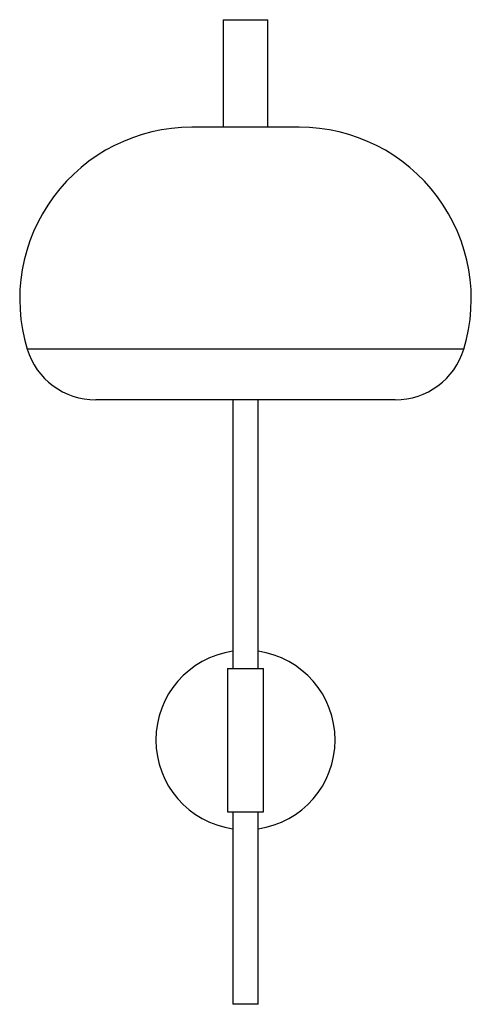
# Model space of a CAD drawing. Header units: millimetres. Extents: x -263 to -11, y -112 to 438.
import ezdxf

# ---------------------------------------------------------------- set-up
doc = ezdxf.new("R2010")
doc.units = ezdxf.units.MM

msp = doc.modelspace()

# ---------------------------------------------------------------- linework, layer by layer
at = {"color": 7, "linetype": 'Continuous', "lineweight": 25}
for p, q in [((-149.45, 437.68), (-149.45, 377.68)), ((-149.45, 437.68), (-124.45, 437.68)), ((-124.45, 377.68), (-124.45, 437.68)), ((-106.95, 377.68), (-166.95, 377.68)), ((-53.42, 225.49), (-220.48, 225.49)), ((-143.95, 225.49), (-143.95, 75.68)), ((-129.95, 75.68), (-129.95, 225.49)), ((-146.95, 75.68), (-146.95, -4.32)), ((-146.95, 75.68), (-126.95, 75.68)), ((-126.95, -4.32), (-126.95, 75.68)), ((-146.95, -4.32), (-126.95, -4.32)), ((-143.95, -4.32), (-143.95, -111.82)), ((-129.95, -111.82), (-129.95, -4.32)), ((-129.95, -111.82), (-143.95, -111.82))]:
    msp.add_line(p, q, dxfattribs=at)
at = {"color": 8, "linetype": 'Continuous', "lineweight": 25}
msp.add_line((-15.14, 253.87), (-258.75, 253.87), dxfattribs=at)
at = {"color": 7, "linetype": 'Continuous', "lineweight": 25}
for centre, radius, start, end in [((-166.95, 281.74), 95.94, 90, 196.885), ((-106.95, 281.74), 95.94, 343.115, 90), ((-220.48, 265.49), 40, 196.885, 270), ((-53.42, 265.49), 40, 270, 343.115), ((-136.95, 35.68), 50, 98.0478, 261.9522), ((-136.95, 35.68), 50, 278.0478, 81.9522)]:
    msp.add_arc(centre, radius, start, end, dxfattribs=at)

doc.saveas('drawing.dxf')
